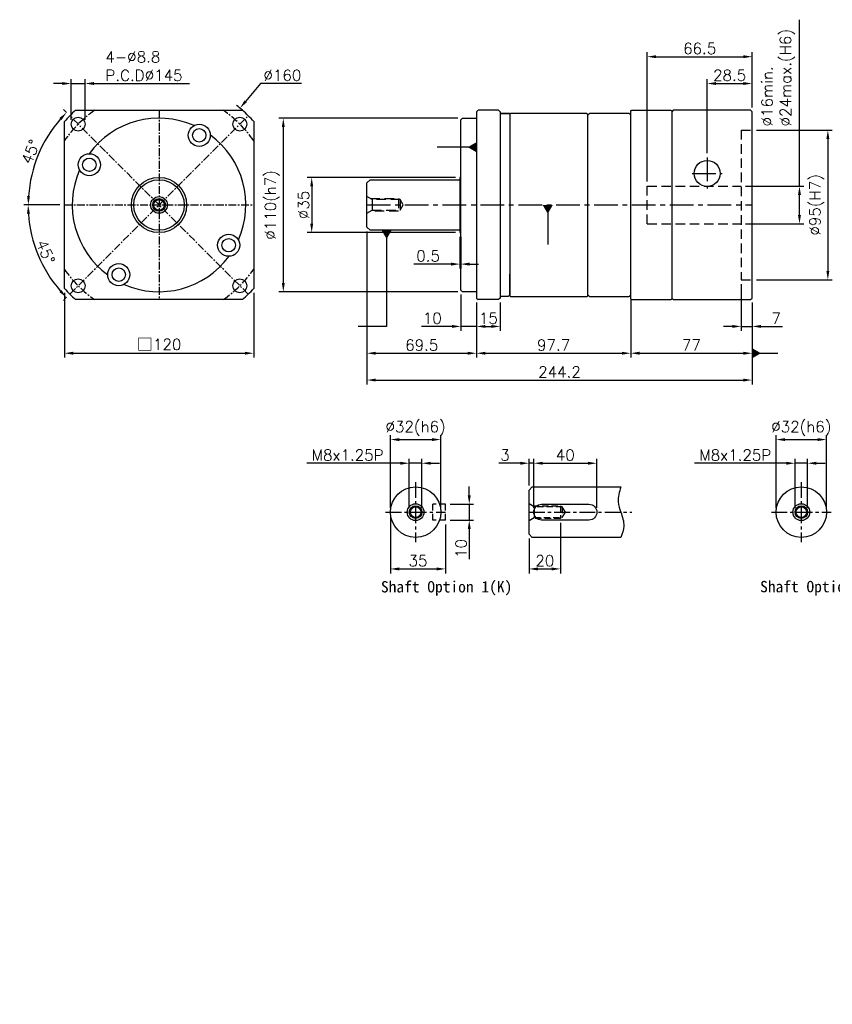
# Model space of a CAD drawing. Header units: millimetres. Extents: x -264 to 775, y -19 to 605.
# Tile 1 of 2: x -264 to 251, y -19 to 605. Entities that reach past the tile are written whole.
import ezdxf

# ---------------------------------------------------------------- set-up
doc = ezdxf.new("R2010")
doc.units = ezdxf.units.MM
doc.header["$LTSCALE"] = 4
doc.linetypes.add('CENTER', pattern=[2, 1.25, -0.25, 0.25, -0.25])
doc.linetypes.add('DASHED', pattern=[0.75, 0.5, -0.25])
for name, color, linetype in [('DIM', 6, 'Continuous'), ('MF120X1-010', 7, 'Continuous'), ('MF120X1-011', 7, 'Continuous'), ('MF120X1-012', 7, 'Continuous'), ('MF120X1-211', 7, 'Continuous'), ('圖框', 7, 'Continuous')]:
    doc.layers.add(name, color=color, linetype=linetype)
doc.styles.get("Standard").update_dxf_attribs({"font": 'romans.shx'})
doc.dimstyles.new('R', dxfattribs={"dimscale": 2.8, "dimtxt": 2.5, "dimasz": 2, "dimexe": 1, "dimexo": 1, "dimgap": 0.6, "dimtad": 1, "dimtoh": 1, "dimdec": 4, "dimdsep": 46, "dimtxsty": 'Standard', "dimcen": 0.5, "dimdle": 1, "dimclrt": 7, "dimadec": 4, "dimazin": 2, "dimtfac": 1, "dimtdec": 4, "dimtofl": 0, "dimtmove": 0, "dimatfit": 3, "dimfxl": 0, "dimtolj": 1, "dimarcsym": 0})
doc.dimstyles.get("Standard").update_dxf_attribs({"dimscale": 2.8, "dimtxt": 2.5, "dimasz": 2, "dimexe": 1, "dimexo": 1, "dimgap": 0.6, "dimtad": 1, "dimdec": 4, "dimdsep": 46, "dimtxsty": 'Standard', "dimcen": 0.5, "dimdle": 1, "dimclrt": 7, "dimadec": 4, "dimazin": 2, "dimtfac": 1, "dimtdec": 4, "dimtofl": 0, "dimtmove": 0, "dimatfit": 3, "dimfxl": 0, "dimtolj": 1, "dimarcsym": 0})

# ---------------------------------------------------------------- blocks, each defined once
blk = doc.blocks.new('*D24')
at = {"layer": 'Defpoints', "color": 0, "ltscale": 2}
for p in [(-119.05, 544.18), (-235.62, 487.61), (-115.62, 487.61), (-255.76, 466.13), (-232.19, 431.04)]:
    blk.add_point(p, dxfattribs=at)
at = {"layer": '圖框', "color": 0, "lineweight": -2, "ltscale": 2}
for p, q in [((-238.42, 487.61), (-261.39, 487.61)), ((-234.17, 429.06), (-236.27, 426.96))]:
    blk.add_line(p, q, dxfattribs=at)
blk.add_arc((-175.62, 487.61), 82.97, 183.86796, 221.13204, dxfattribs=at)
at = {"layer": '圖框', "color": 0, "ltscale": 2}
for points in [[(-259.33, 481.98), (-257.47, 482.04), (-258.59, 487.61)], [(-237.43, 433.67), (-238.79, 432.39), (-234.29, 428.94)]]:
    blk.add_solid(points, dxfattribs=at)
at = {"layer": '圖框', "color": 7, "ltscale": 2, "insert": (-247.49, 457.84), "char_height": 7, "attachment_point": 5, "rotation": 292.5}
blk.add_mtext('\\A1;45°', dxfattribs=at)
blk = doc.blocks.new('*D25')
at = {"layer": 'Defpoints', "color": 0, "ltscale": 2}
for p in [(-232.19, 544.18), (-247.42, 529.06), (-235.62, 487.61), (-115.62, 487.61), (-119.05, 431.04)]:
    blk.add_point(p, dxfattribs=at)
at = {"layer": '圖框', "color": 0, "lineweight": -2, "ltscale": 2}
for p, q in [((-234.17, 546.16), (-236.22, 548.21)), ((-238.42, 487.61), (-261.32, 487.61))]:
    blk.add_line(p, q, dxfattribs=at)
blk.add_arc((-175.62, 487.61), 82.9, 138.87106, 176.12894, dxfattribs=at)
at = {"layer": '圖框', "color": 0, "ltscale": 2}
for points in [[(-238.75, 542.77), (-237.38, 541.5), (-234.24, 546.23)], [(-257.4, 493.17), (-259.27, 493.24), (-258.52, 487.61)]]:
    blk.add_solid(points, dxfattribs=at)
at = {"layer": '圖框', "color": 7, "ltscale": 2, "insert": (-257, 521.31), "char_height": 7, "attachment_point": 5, "rotation": 67.5}
blk.add_mtext('\\A1;45°', dxfattribs=at)
blk = doc.blocks.new('*D13')
at = {"layer": 'Defpoints', "color": 0, "ltscale": 2}
for p in [(-222.49, 564.61), (-231.29, 538.87), (-222.49, 538.87)]:
    blk.add_point(p, dxfattribs=at)
at = {"layer": '圖框', "color": 0, "lineweight": -2, "ltscale": 2}
for p, q in [((-236.89, 564.61), (-242.49, 564.61)), ((-231.29, 541.67), (-231.29, 567.41)), ((-231.29, 564.61), (-222.49, 564.61)), ((-222.49, 541.67), (-222.49, 567.41)), ((-216.89, 564.61), (-156.26, 564.61))]:
    blk.add_line(p, q, dxfattribs=at)
at = {"layer": '圖框', "color": 0, "ltscale": 2}
for points in [[(-236.89, 565.54), (-236.89, 563.67), (-231.29, 564.61)], [(-216.89, 565.54), (-216.89, 563.67), (-222.49, 564.61)]]:
    blk.add_solid(points, dxfattribs=at)
at = {"layer": '圖框', "color": 7, "ltscale": 2, "insert": (-209.61, 584.95), "char_height": 7, "attachment_point": 1}
blk.add_mtext('\\A1;4-%%C8.8\\PP.C.D%%C145', dxfattribs=at)
blk = doc.blocks.new('*D26')
at = {"layer": 'Defpoints', "color": 0, "ltscale": 2}
for p in [(-124.31, 548.99), (-226.93, 426.23)]:
    blk.add_point(p, dxfattribs=at)
at = {"layer": '圖框', "color": 0, "lineweight": -2, "ltscale": 2}
for p, q in [((-111.26, 564.61), (-120.72, 553.29)), ((-85.25, 564.61), (-111.26, 564.61)), ((-177.02, 487.61), (-174.22, 487.61)), ((-175.62, 486.21), (-175.62, 489.01))]:
    blk.add_line(p, q, dxfattribs=at)
blk.add_arc((-175.62, 487.61), 80, 48.59038, 52.11503, dxfattribs=at)
at = {"layer": '圖框', "color": 0, "ltscale": 2}
blk.add_solid([(-121.44, 553.88), (-120.01, 552.69), (-124.31, 548.99)], dxfattribs=at)
at = {"layer": '圖框', "color": 7, "ltscale": 2, "insert": (-97.41, 569.79), "char_height": 7, "attachment_point": 5}
blk.add_mtext('\\A1;∅160', dxfattribs=at)
blk = doc.blocks.new('*D30')
at = {"layer": 'Defpoints', "color": 0, "ltscale": 2}
for p in [(15.16, 505.11), (-78.84, 470.11), (15.16, 470.11)]:
    blk.add_point(p, dxfattribs=at)
at = {"layer": '圖框', "color": 0, "lineweight": -2, "ltscale": 2}
for p, q in [((12.36, 505.11), (-81.64, 505.11)), ((-78.84, 499.51), (-78.84, 475.71)), ((12.36, 470.11), (-81.64, 470.11))]:
    blk.add_line(p, q, dxfattribs=at)
at = {"layer": '圖框', "color": 0, "ltscale": 2}
for points in [[(-79.77, 499.51), (-77.91, 499.51), (-78.84, 505.11)], [(-79.77, 475.71), (-77.91, 475.71), (-78.84, 470.11)]]:
    blk.add_solid(points, dxfattribs=at)
at = {"layer": '圖框', "color": 7, "ltscale": 2, "insert": (-84.02, 487.61), "char_height": 7, "attachment_point": 5, "rotation": 90}
blk.add_mtext('\\A1;%%C35', dxfattribs=at)
blk = doc.blocks.new('*D31')
at = {"layer": 'Defpoints', "color": 0, "ltscale": 2}
for p in [(16.66, 542.61), (-96.84, 432.61), (16.66, 432.61)]:
    blk.add_point(p, dxfattribs=at)
at = {"layer": '圖框', "color": 0, "lineweight": -2, "ltscale": 2}
for p, q in [((13.86, 542.61), (-99.64, 542.61)), ((-96.84, 537.01), (-96.84, 438.21)), ((13.86, 432.61), (-99.64, 432.61))]:
    blk.add_line(p, q, dxfattribs=at)
at = {"layer": '圖框', "color": 0, "ltscale": 2}
for points in [[(-97.77, 537.01), (-95.91, 537.01), (-96.84, 542.61)], [(-97.77, 438.21), (-95.91, 438.21), (-96.84, 432.61)]]:
    blk.add_solid(points, dxfattribs=at)
at = {"layer": '圖框', "color": 7, "ltscale": 2, "insert": (-103.85, 487.61), "char_height": 7, "attachment_point": 5, "rotation": 90}
blk.add_mtext('\\A1;%%C110(h7)', dxfattribs=at)
blk = doc.blocks.new('*D32')
at = {"layer": 'Defpoints', "color": 0, "ltscale": 2}
for p in [(15.66, 433.61), (25.66, 428.61), (25.66, 410.61)]:
    blk.add_point(p, dxfattribs=at)
at = {"layer": '圖框', "color": 0, "lineweight": -2, "ltscale": 2}
for p, q in [((15.66, 430.81), (15.66, 407.81)), ((25.66, 425.81), (25.66, 407.81)), ((10.06, 410.61), (-9.23, 410.61)), ((25.66, 410.61), (15.66, 410.61)), ((31.26, 410.61), (36.86, 410.61))]:
    blk.add_line(p, q, dxfattribs=at)
at = {"layer": '圖框', "color": 0, "ltscale": 2}
for points in [[(10.06, 411.54), (10.06, 409.67), (15.66, 410.61)], [(31.26, 411.54), (31.26, 409.67), (25.66, 410.61)]]:
    blk.add_solid(points, dxfattribs=at)
at = {"layer": '圖框', "color": 7, "ltscale": 2, "insert": (-2.39, 415.79), "char_height": 7, "attachment_point": 5}
blk.add_mtext('\\A1;10', dxfattribs=at)
blk = doc.blocks.new('*D15')
at = {"layer": 'Defpoints', "color": 0, "ltscale": 2}
for p in [(25.66, 428.61), (40.66, 428.61), (40.66, 410.61)]:
    blk.add_point(p, dxfattribs=at)
at = {"layer": '圖框', "color": 0, "lineweight": -2, "ltscale": 2}
for p, q in [((25.66, 425.81), (25.66, 407.81)), ((40.66, 425.81), (40.66, 407.81)), ((31.26, 410.61), (35.06, 410.61))]:
    blk.add_line(p, q, dxfattribs=at)
at = {"layer": '圖框', "color": 0, "ltscale": 2}
for points in [[(31.26, 411.54), (31.26, 409.67), (25.66, 410.61)], [(35.06, 411.54), (35.06, 409.67), (40.66, 410.61)]]:
    blk.add_solid(points, dxfattribs=at)
at = {"layer": '圖框', "color": 7, "ltscale": 2, "insert": (33.16, 415.79), "char_height": 7, "attachment_point": 5}
blk.add_mtext('\\A1;15', dxfattribs=at)
blk = doc.blocks.new('*D16')
at = {"layer": 'Defpoints', "color": 0, "ltscale": 2}
for p in [(193.36, 440.11), (200.36, 428.61), (200.36, 410.61)]:
    blk.add_point(p, dxfattribs=at)
at = {"layer": '圖框', "color": 0, "lineweight": -2, "ltscale": 2}
for p, q in [((193.36, 437.31), (193.36, 407.81)), ((200.36, 425.81), (200.36, 407.81)), ((187.76, 410.61), (182.16, 410.61)), ((193.36, 410.61), (200.36, 410.61)), ((205.96, 410.61), (219.59, 410.61))]:
    blk.add_line(p, q, dxfattribs=at)
at = {"layer": '圖框', "color": 0, "ltscale": 2}
for points in [[(187.76, 411.54), (187.76, 409.67), (193.36, 410.61)], [(205.96, 411.54), (205.96, 409.67), (200.36, 410.61)]]:
    blk.add_solid(points, dxfattribs=at)
at = {"layer": '圖框', "color": 7, "ltscale": 2, "insert": (215.57, 415.79), "char_height": 7, "attachment_point": 5}
blk.add_mtext('\\A1;7', dxfattribs=at)
blk = doc.blocks.new('*D17')
at = {"layer": 'Defpoints', "color": 0, "ltscale": 2}
for p in [(-43.84, 473.61), (25.66, 428.61), (25.66, 393.61)]:
    blk.add_point(p, dxfattribs=at)
at = {"layer": '圖框', "color": 0, "lineweight": -2, "ltscale": 2}
for p, q in [((-43.84, 470.81), (-43.84, 390.81)), ((25.66, 425.81), (25.66, 390.81)), ((-38.24, 393.61), (20.06, 393.61))]:
    blk.add_line(p, q, dxfattribs=at)
at = {"layer": '圖框', "color": 0, "ltscale": 2}
for points in [[(-38.24, 394.54), (-38.24, 392.67), (-43.84, 393.61)], [(20.06, 394.54), (20.06, 392.67), (25.66, 393.61)]]:
    blk.add_solid(points, dxfattribs=at)
at = {"layer": '圖框', "color": 7, "ltscale": 2, "insert": (-9.09, 398.79), "char_height": 7, "attachment_point": 5}
blk.add_mtext('\\A1;69.5', dxfattribs=at)
blk = doc.blocks.new('*D18')
at = {"layer": 'Defpoints', "color": 0, "ltscale": 2}
for p in [(25.66, 428.61), (123.36, 430.61), (123.36, 393.61)]:
    blk.add_point(p, dxfattribs=at)
at = {"layer": '圖框', "color": 0, "lineweight": -2, "ltscale": 2}
for p, q in [((25.66, 425.81), (25.66, 390.81)), ((123.36, 427.81), (123.36, 390.81)), ((31.26, 393.61), (117.76, 393.61))]:
    blk.add_line(p, q, dxfattribs=at)
at = {"layer": '圖框', "color": 0, "ltscale": 2}
for points in [[(31.26, 394.54), (31.26, 392.67), (25.66, 393.61)], [(117.76, 394.54), (117.76, 392.67), (123.36, 393.61)]]:
    blk.add_solid(points, dxfattribs=at)
at = {"layer": '圖框', "color": 7, "ltscale": 2, "insert": (74.51, 398.79), "char_height": 7, "attachment_point": 5}
blk.add_mtext('\\A1;97.7', dxfattribs=at)
blk = doc.blocks.new('*D19')
at = {"layer": 'Defpoints', "color": 0, "ltscale": 2}
for p in [(123.36, 430.61), (200.36, 428.61), (200.36, 393.61)]:
    blk.add_point(p, dxfattribs=at)
at = {"layer": '圖框', "color": 0, "lineweight": -2, "ltscale": 2}
for p, q in [((123.36, 427.81), (123.36, 390.81)), ((200.36, 425.81), (200.36, 390.81)), ((128.96, 393.61), (194.76, 393.61))]:
    blk.add_line(p, q, dxfattribs=at)
at = {"layer": '圖框', "color": 0, "ltscale": 2}
for points in [[(128.96, 394.54), (128.96, 392.67), (123.36, 393.61)], [(194.76, 394.54), (194.76, 392.67), (200.36, 393.61)]]:
    blk.add_solid(points, dxfattribs=at)
at = {"layer": '圖框', "color": 7, "ltscale": 2, "insert": (161.86, 398.79), "char_height": 7, "attachment_point": 5}
blk.add_mtext('\\A1;77', dxfattribs=at)
blk = doc.blocks.new('*D20')
at = {"layer": 'Defpoints', "color": 0, "ltscale": 2}
for p in [(200.36, 564.61), (200.36, 546.61), (171.86, 517.61)]:
    blk.add_point(p, dxfattribs=at)
at = {"layer": '圖框', "color": 0, "lineweight": -2, "ltscale": 2}
for p, q in [((171.86, 520.41), (171.86, 567.41)), ((177.46, 564.61), (194.76, 564.61)), ((200.36, 549.41), (200.36, 567.41))]:
    blk.add_line(p, q, dxfattribs=at)
at = {"layer": '圖框', "color": 0, "ltscale": 2}
for points in [[(177.46, 565.54), (177.46, 563.67), (171.86, 564.61)], [(194.76, 565.54), (194.76, 563.67), (200.36, 564.61)]]:
    blk.add_solid(points, dxfattribs=at)
at = {"layer": '圖框', "color": 7, "ltscale": 2, "insert": (186.11, 569.79), "char_height": 7, "attachment_point": 5}
blk.add_mtext('\\A1;28.5', dxfattribs=at)
blk = doc.blocks.new('*D21')
at = {"layer": 'Defpoints', "color": 0, "ltscale": 2}
for p in [(200.36, 581.61), (200.36, 546.61), (133.86, 499.61)]:
    blk.add_point(p, dxfattribs=at)
at = {"layer": '圖框', "color": 0, "lineweight": -2, "ltscale": 2}
for p, q in [((133.86, 502.41), (133.86, 584.41)), ((139.46, 581.61), (194.76, 581.61)), ((200.36, 549.41), (200.36, 584.41))]:
    blk.add_line(p, q, dxfattribs=at)
at = {"layer": '圖框', "color": 0, "ltscale": 2}
for points in [[(139.46, 582.54), (139.46, 580.67), (133.86, 581.61)], [(194.76, 582.54), (194.76, 580.67), (200.36, 581.61)]]:
    blk.add_solid(points, dxfattribs=at)
at = {"layer": '圖框', "color": 7, "ltscale": 2, "insert": (167.11, 586.79), "char_height": 7, "attachment_point": 5}
blk.add_mtext('\\A1;66.5', dxfattribs=at)
blk = doc.blocks.new('*D12')
at = {"layer": 'Defpoints', "color": 0, "ltscale": 2}
for p in [(193.36, 499.61), (193.36, 475.61), (230.36, 475.61)]:
    blk.add_point(p, dxfattribs=at)
at = {"layer": '圖框', "color": 0, "lineweight": -2, "ltscale": 2}
for p, q in [((230.36, 499.61), (230.36, 605.07)), ((196.16, 499.61), (233.16, 499.61)), ((230.36, 481.21), (230.36, 494.01)), ((196.16, 475.61), (233.16, 475.61))]:
    blk.add_line(p, q, dxfattribs=at)
at = {"layer": '圖框', "color": 0, "ltscale": 2}
for points in [[(229.43, 494.01), (231.29, 494.01), (230.36, 499.61)], [(229.43, 481.21), (231.29, 481.21), (230.36, 475.61)]]:
    blk.add_solid(points, dxfattribs=at)
at = {"layer": '圖框', "color": 7, "ltscale": 2, "insert": (206.35, 537.39), "char_height": 7, "attachment_point": 1, "rotation": 90}
blk.add_mtext('\\A1;%%C16min.\\P%%C24max.(H6)', dxfattribs=at)
blk = doc.blocks.new('*D22')
at = {"layer": 'Defpoints', "color": 0, "ltscale": 2}
for p in [(200.36, 535.11), (200.36, 440.11), (248.36, 440.11)]:
    blk.add_point(p, dxfattribs=at)
at = {"layer": '圖框', "color": 0, "lineweight": -2, "ltscale": 2}
for p, q in [((203.16, 535.11), (251.16, 535.11)), ((248.36, 529.51), (248.36, 445.71)), ((203.16, 440.11), (251.16, 440.11))]:
    blk.add_line(p, q, dxfattribs=at)
at = {"layer": '圖框', "color": 0, "ltscale": 2}
for points in [[(247.43, 529.51), (249.29, 529.51), (248.36, 535.11)], [(247.43, 445.71), (249.29, 445.71), (248.36, 440.11)]]:
    blk.add_solid(points, dxfattribs=at)
at = {"layer": '圖框', "color": 7, "ltscale": 2, "insert": (241.35, 487.68), "char_height": 7, "attachment_point": 5, "rotation": 90}
blk.add_mtext('\\A1;%%c95(H7)', dxfattribs=at)
blk = doc.blocks.new('*D23')
at = {"layer": 'Defpoints', "color": 0, "ltscale": 2}
for p in [(-43.84, 473.61), (200.36, 428.61), (200.36, 376.61)]:
    blk.add_point(p, dxfattribs=at)
at = {"layer": '圖框', "color": 0, "lineweight": -2, "ltscale": 2}
for p, q in [((-43.84, 470.81), (-43.84, 373.81)), ((200.36, 425.81), (200.36, 373.81)), ((-38.24, 376.61), (194.76, 376.61))]:
    blk.add_line(p, q, dxfattribs=at)
at = {"layer": '圖框', "color": 0, "ltscale": 2}
for points in [[(-38.24, 377.54), (-38.24, 375.67), (-43.84, 376.61)], [(194.76, 377.54), (194.76, 375.67), (200.36, 376.61)]]:
    blk.add_solid(points, dxfattribs=at)
at = {"layer": '圖框', "color": 7, "ltscale": 2, "insert": (78.26, 381.79), "char_height": 7, "attachment_point": 5}
blk.add_mtext('\\A1;244.2', dxfattribs=at)
blk = doc.blocks.new('*D33')
at = {"color": 0, "lineweight": -2}
for p, q in [((-235.62, 431.89), (-235.62, 390.81)), ((-115.62, 431.89), (-115.62, 390.81)), ((-230.02, 393.61), (-121.22, 393.61))]:
    blk.add_line(p, q, dxfattribs=at)
at = {"color": 0}
for points in [[(-230.02, 394.54), (-230.02, 392.67), (-235.62, 393.61)], [(-121.22, 394.54), (-121.22, 392.67), (-115.62, 393.61)]]:
    blk.add_solid(points, dxfattribs=at)
at = {"layer": 'Defpoints', "color": 0}
for p in [(-235.62, 434.69), (-115.62, 434.69), (-115.62, 393.61)]:
    blk.add_point(p, dxfattribs=at)
at = {"color": 7, "insert": (-175.62, 399.08), "char_height": 7, "attachment_point": 5}
blk.add_mtext('\\A1;{\\fPMingLiU|b0|i0|c136|p18;\\H1.083x;\\C0;□}120', dxfattribs=at)
blk = doc.blocks.new('*D41')
at = {"color": 0, "lineweight": -2}
for p, q in [((15.16, 467.31), (15.16, 447.31)), ((15.66, 467.31), (15.66, 447.31)), ((9.56, 450.11), (-14.07, 450.11)), ((21.26, 450.11), (26.86, 450.11))]:
    blk.add_line(p, q, dxfattribs=at)
at = {"color": 0}
for points in [[(9.56, 451.04), (9.56, 449.17), (15.16, 450.11)], [(21.26, 451.04), (21.26, 449.17), (15.66, 450.11)]]:
    blk.add_solid(points, dxfattribs=at)
at = {"layer": 'Defpoints', "color": 0}
for p in [(15.16, 470.11), (15.66, 470.11), (15.16, 450.11)]:
    blk.add_point(p, dxfattribs=at)
at = {"color": 7, "insert": (-5.05, 455.29), "char_height": 7, "attachment_point": 5}
blk.add_mtext('\\A1;0.5', dxfattribs=at)
blk = doc.blocks.new('_DatumFilled')
at = {"color": 0, "linetype": 'ByBlock'}
blk.add_solid([(0, 0.58), (-1, 0), (0, -0.58)], dxfattribs=at)
blk = doc.blocks.new('A$C60D07DDE')
at = {"layer": 'MF120X1-012', "color": 0, "ltscale": 2}
for radius in [16, 5.3, 4, 3.4]:
    blk.add_circle((16, 16), radius, dxfattribs=at)
blk = doc.blocks.new('*D44')
at = {"layer": 'Defpoints', "color": 0, "ltscale": 2}
for p in [(3.03, 338.87), (-28.97, 292.87), (3.03, 292.87)]:
    blk.add_point(p, dxfattribs=at)
at = {"layer": '圖框', "color": 0, "lineweight": -2, "ltscale": 2}
for p, q in [((-28.97, 295.67), (-28.97, 341.67)), ((-23.37, 338.87), (-2.57, 338.87)), ((3.03, 295.67), (3.03, 341.67))]:
    blk.add_line(p, q, dxfattribs=at)
at = {"layer": '圖框', "color": 0, "ltscale": 2}
for points in [[(-23.37, 339.8), (-23.37, 337.93), (-28.97, 338.87)], [(-2.57, 339.8), (-2.57, 337.93), (3.03, 338.87)]]:
    blk.add_solid(points, dxfattribs=at)
at = {"layer": '圖框', "color": 7, "ltscale": 2, "insert": (-12.97, 345.88), "char_height": 7, "attachment_point": 5}
blk.add_mtext('\\A1;%%C32(h6)', dxfattribs=at)
blk = doc.blocks.new('*D45')
at = {"layer": 'Defpoints', "color": 0, "ltscale": 2}
for p in [(-8.97, 323.87), (-16.97, 292.87), (-8.97, 292.87)]:
    blk.add_point(p, dxfattribs=at)
at = {"layer": '圖框', "color": 0, "lineweight": -2, "ltscale": 2}
for p, q in [((-16.97, 295.67), (-16.97, 326.67)), ((-8.97, 295.67), (-8.97, 326.67)), ((-22.57, 323.87), (-81.9, 323.87)), ((-8.97, 323.87), (-16.97, 323.87)), ((-3.37, 323.87), (2.23, 323.87))]:
    blk.add_line(p, q, dxfattribs=at)
at = {"layer": '圖框', "color": 0, "ltscale": 2}
for points in [[(-22.57, 324.8), (-22.57, 322.93), (-16.97, 323.87)], [(-3.37, 324.8), (-3.37, 322.93), (-8.97, 323.87)]]:
    blk.add_solid(points, dxfattribs=at)
at = {"layer": '圖框', "color": 7, "ltscale": 2, "insert": (-56.05, 329.05), "char_height": 7, "attachment_point": 5}
blk.add_mtext('\\A1;M8x1.25P', dxfattribs=at)
blk = doc.blocks.new('*D46')
at = {"layer": 'Defpoints', "color": 0, "ltscale": 2}
for p in [(6.03, 297.87), (6.03, 287.87), (21.03, 287.87)]:
    blk.add_point(p, dxfattribs=at)
at = {"layer": '圖框', "color": 0, "lineweight": -2, "ltscale": 2}
for p, q in [((21.03, 303.47), (21.03, 309.07)), ((8.83, 297.87), (23.83, 297.87)), ((21.03, 297.87), (21.03, 287.87)), ((8.83, 287.87), (23.83, 287.87)), ((21.03, 282.27), (21.03, 262.97))]:
    blk.add_line(p, q, dxfattribs=at)
at = {"layer": '圖框', "color": 0, "ltscale": 2}
for points in [[(20.1, 303.47), (21.96, 303.47), (21.03, 297.87)], [(20.1, 282.27), (21.96, 282.27), (21.03, 287.87)]]:
    blk.add_solid(points, dxfattribs=at)
at = {"layer": '圖框', "color": 7, "ltscale": 2, "insert": (15.85, 269.82), "char_height": 7, "attachment_point": 5, "rotation": 90}
blk.add_mtext('\\A1;10', dxfattribs=at)
blk = doc.blocks.new('*D47')
at = {"layer": 'Defpoints', "color": 0, "ltscale": 2}
for p in [(-28.97, 292.87), (6.03, 287.87), (6.03, 256.87)]:
    blk.add_point(p, dxfattribs=at)
at = {"layer": '圖框', "color": 0, "lineweight": -2, "ltscale": 2}
for p, q in [((-28.97, 290.07), (-28.97, 254.07)), ((6.03, 285.07), (6.03, 254.07)), ((-23.37, 256.87), (0.43, 256.87))]:
    blk.add_line(p, q, dxfattribs=at)
at = {"layer": '圖框', "color": 0, "ltscale": 2}
for points in [[(-23.37, 257.8), (-23.37, 255.93), (-28.97, 256.87)], [(0.43, 257.8), (0.43, 255.93), (6.03, 256.87)]]:
    blk.add_solid(points, dxfattribs=at)
at = {"layer": '圖框', "color": 7, "ltscale": 2, "insert": (-11.47, 262.05), "char_height": 7, "attachment_point": 5}
blk.add_mtext('\\A1;35', dxfattribs=at)
blk = doc.blocks.new('*D48')
at = {"layer": 'Defpoints', "color": 0, "ltscale": 2}
for p in [(61.92, 323.87), (58.92, 306.87), (61.92, 292.87)]:
    blk.add_point(p, dxfattribs=at)
at = {"layer": '圖框', "color": 0, "lineweight": -2, "ltscale": 2}
for p, q in [((58.92, 309.67), (58.92, 326.67)), ((61.92, 295.67), (61.92, 326.67)), ((53.32, 323.87), (39.69, 323.87)), ((61.92, 323.87), (58.92, 323.87)), ((67.52, 323.87), (73.12, 323.87))]:
    blk.add_line(p, q, dxfattribs=at)
at = {"layer": '圖框', "color": 0, "ltscale": 2}
for points in [[(53.32, 324.8), (53.32, 322.93), (58.92, 323.87)], [(67.52, 324.8), (67.52, 322.93), (61.92, 323.87)]]:
    blk.add_solid(points, dxfattribs=at)
at = {"layer": '圖框', "color": 7, "ltscale": 2, "insert": (43.7, 329.05), "char_height": 7, "attachment_point": 5}
blk.add_mtext('\\A1;3', dxfattribs=at)
blk = doc.blocks.new('*D49')
at = {"layer": 'Defpoints', "color": 0, "ltscale": 2}
for p in [(101.92, 323.87), (61.92, 292.87), (101.92, 292.87)]:
    blk.add_point(p, dxfattribs=at)
at = {"layer": '圖框', "color": 0, "lineweight": -2, "ltscale": 2}
for p, q in [((61.92, 295.67), (61.92, 326.67)), ((101.92, 295.67), (101.92, 326.67)), ((67.52, 323.87), (96.32, 323.87))]:
    blk.add_line(p, q, dxfattribs=at)
at = {"layer": '圖框', "color": 0, "ltscale": 2}
for points in [[(67.52, 324.8), (67.52, 322.93), (61.92, 323.87)], [(96.32, 324.8), (96.32, 322.93), (101.92, 323.87)]]:
    blk.add_solid(points, dxfattribs=at)
at = {"layer": '圖框', "color": 7, "ltscale": 2, "insert": (81.92, 329.05), "char_height": 7, "attachment_point": 5}
blk.add_mtext('\\A1;40', dxfattribs=at)
blk = doc.blocks.new('*D50')
at = {"layer": 'Defpoints', "color": 0, "ltscale": 2}
for p in [(78.92, 288.87), (58.92, 278.87), (78.92, 256.87)]:
    blk.add_point(p, dxfattribs=at)
at = {"layer": '圖框', "color": 0, "lineweight": -2, "ltscale": 2}
for p, q in [((78.92, 286.07), (78.92, 254.07)), ((58.92, 276.07), (58.92, 254.07)), ((64.52, 256.87), (73.32, 256.87))]:
    blk.add_line(p, q, dxfattribs=at)
at = {"layer": '圖框', "color": 0, "ltscale": 2}
for points in [[(64.52, 257.8), (64.52, 255.93), (58.92, 256.87)], [(73.32, 257.8), (73.32, 255.93), (78.92, 256.87)]]:
    blk.add_solid(points, dxfattribs=at)
at = {"layer": '圖框', "color": 7, "ltscale": 2, "insert": (68.92, 262.05), "char_height": 7, "attachment_point": 5}
blk.add_mtext('\\A1;20', dxfattribs=at)
blk = doc.blocks.new('*D51')
at = {"layer": 'Defpoints', "color": 0, "ltscale": 2}
for p in [(247.54, 338.87), (215.54, 292.87), (247.54, 292.87)]:
    blk.add_point(p, dxfattribs=at)
at = {"layer": '圖框', "color": 0, "lineweight": -2, "ltscale": 2}
for p, q in [((215.54, 295.67), (215.54, 341.67)), ((221.14, 338.87), (241.94, 338.87)), ((247.54, 295.67), (247.54, 341.67))]:
    blk.add_line(p, q, dxfattribs=at)
at = {"layer": '圖框', "color": 0, "ltscale": 2}
for points in [[(221.14, 339.8), (221.14, 337.93), (215.54, 338.87)], [(241.94, 339.8), (241.94, 337.93), (247.54, 338.87)]]:
    blk.add_solid(points, dxfattribs=at)
at = {"layer": '圖框', "color": 7, "ltscale": 2, "insert": (231.54, 345.88), "char_height": 7, "attachment_point": 5}
blk.add_mtext('\\A1;%%C32(h6)', dxfattribs=at)
blk = doc.blocks.new('*D52')
at = {"layer": 'Defpoints', "color": 0, "ltscale": 2}
for p in [(235.54, 323.87), (227.54, 292.87), (235.54, 292.87)]:
    blk.add_point(p, dxfattribs=at)
at = {"layer": '圖框', "color": 0, "lineweight": -2, "ltscale": 2}
for p, q in [((227.54, 295.67), (227.54, 326.67)), ((235.54, 295.67), (235.54, 326.67)), ((221.94, 323.87), (163.86, 323.87)), ((235.54, 323.87), (227.54, 323.87)), ((241.14, 323.87), (246.74, 323.87))]:
    blk.add_line(p, q, dxfattribs=at)
at = {"layer": '圖框', "color": 0, "ltscale": 2}
for points in [[(221.94, 324.8), (221.94, 322.93), (227.54, 323.87)], [(241.14, 324.8), (241.14, 322.93), (235.54, 323.87)]]:
    blk.add_solid(points, dxfattribs=at)
at = {"layer": '圖框', "color": 7, "ltscale": 2, "insert": (189.71, 329.05), "char_height": 7, "attachment_point": 5}
blk.add_mtext('\\A1;M8x1.25P', dxfattribs=at)

msp = doc.modelspace()

# ---------------------------------------------------------------- linework, layer by layer
at = {"color": 0}
for p, q in [((25.66149, 546.60736), (25.66149, 428.60736)), ((46.66149, 430.60736), (46.66149, 443.80736))]:
    msp.add_line(p, q, dxfattribs=at)
at = {"color": 0, "ltscale": 3}
for p, q in [((96.16149, 544.60736), (97.16149, 545.60736)), ((96.16149, 430.60736), (96.16149, 545.10736)), ((150.36149, 547.60736), (149.36149, 546.60736)), ((149.36149, 546.60736), (149.36149, 428.60736)), ((149.36149, 546.60736), (149.36149, 525.10736)), ((199.36149, 547.60736), (150.36149, 547.60736)), ((200.36149, 546.60736), (199.36149, 547.60736)), ((200.36149, 428.60736), (200.36149, 546.60736)), ((-43.83851, 501.60736), (-41.83851, 503.60736)), ((-43.83851, 473.60736), (-43.83851, 501.60736)), ((-41.83851, 503.60736), (15.16149, 503.60736)), ((15.66149, 505.10736), (15.16149, 505.10736)), ((15.16149, 505.10736), (15.16149, 470.10736)), ((-40.54761, 491.00736), (-40.54761, 484.20736)), ((-41.83851, 471.60736), (-43.83851, 473.60736)), ((15.16149, 471.60736), (-41.83851, 471.60736)), ((15.16149, 470.10736), (15.66149, 470.10736)), ((149.36149, 450.10736), (149.36149, 428.60736)), ((97.16149, 429.60736), (96.16149, 430.60736)), ((149.36149, 428.60736), (150.36149, 427.60736)), ((150.36149, 427.60736), (199.36149, 427.60736)), ((199.36149, 427.60736), (200.36149, 428.60736))]:
    msp.add_line(p, q, dxfattribs=at)
at = {"ltscale": 3}
for p, q in [((97.16149, 545.60736), (96.16149, 544.60736)), ((96.16149, 430.10736), (96.16149, 544.60736)), ((122.36149, 545.60736), (97.16149, 545.60736)), ((122.36149, 545.60736), (123.36149, 544.60736)), ((123.36149, 430.60736), (123.36149, 544.60736)), ((96.16149, 430.60736), (97.16149, 429.60736)), ((97.16149, 429.60736), (122.36149, 429.60736)), ((122.36149, 429.60736), (123.36149, 430.60736))]:
    msp.add_line(p, q, dxfattribs=at)
at = {"color": 0, "linetype": 'DASHED', "ltscale": 3}
for p, q in [((193.36149, 535.10736), (193.36149, 440.10736)), ((193.36149, 535.10736), (200.36149, 535.10736)), ((133.86149, 499.60736), (193.36149, 499.60736)), ((133.86149, 475.60736), (133.86149, 499.60736)), ((200.36149, 499.60736), (203.36149, 499.60736)), ((-22.74954, 491.00736), (-22.74954, 484.20736)), ((133.86149, 475.60736), (193.36149, 475.60736)), ((200.36149, 475.60736), (203.36149, 475.60736)), ((193.36149, 440.10736), (200.36149, 440.10736))]:
    msp.add_line(p, q, dxfattribs=at)
at = {"color": 0, "linetype": 'CENTER', "ltscale": 3}
for p, q in [((171.86149, 517.60736), (171.86149, 498.10736)), ((162.36149, 507.60736), (181.36149, 507.60736)), ((-43.83851, 487.60736), (200.36149, 487.60736))]:
    msp.add_line(p, q, dxfattribs=at)
at = {"color": 0, "linetype": 'DASHED', "ltscale": 3}
for points in [[(-43.83851, 482.30736), (-40.54761, 484.20736), (-22.74954, 484.20736), (-20.78655, 487.60736), (-22.74954, 491.00736), (-40.54761, 491.00736), (-43.83851, 492.90736)], [(-41.58684, 491.60736), (-23.83851, 491.60736), (-23.83851, 483.60736), (-41.58684, 483.60736)]]:
    msp.add_lwpolyline(points, dxfattribs=at)
at = {"color": 0}
msp.add_circle((-175.62037, 487.60736), 17.5, dxfattribs=at)
at = {"layer": 'MF120X1-010', "color": 0, "linetype": 'CENTER'}
for p, q in [((-119.05183, 431.03882), (-232.18891, 544.17591)), ((-232.18891, 431.03882), (-119.05183, 544.17591)), ((-175.62037, 547.60736), (-175.62037, 427.60736)), ((-235.62037, 487.60736), (-115.62037, 487.60736))]:
    msp.add_line(p, q, dxfattribs=at)
at = {"layer": 'MF120X1-010'}
for p, q in [((-228.5354, 547.60736), (-122.70534, 547.60736)), ((25.66149, 546.60736), (26.66149, 547.60736)), ((39.66149, 547.60736), (26.66149, 547.60736)), ((40.66149, 546.60736), (39.66149, 547.60736)), ((40.66149, 546.60736), (40.66149, 428.60736)), ((40.66149, 545.60736), (46.46149, 545.60736)), ((46.46149, 545.60736), (40.66149, 545.60736)), ((46.46149, 545.60736), (46.66149, 545.40736)), ((46.66149, 545.40736), (46.46149, 545.60736)), ((46.66149, 545.40736), (46.66149, 531.40736)), ((-235.62037, 434.69234), (-235.62037, 540.52239)), ((-115.62037, 540.52239), (-115.62037, 434.69234)), ((15.66149, 541.60736), (16.66149, 542.60736)), ((15.66149, 487.60736), (15.66149, 541.60736)), ((16.66149, 542.60736), (25.66149, 542.60736)), ((15.66149, 433.60736), (15.66149, 487.60736)), ((15.66149, 433.60736), (16.66149, 432.60736)), ((25.66149, 432.60736), (16.66149, 432.60736)), ((-122.70534, 427.60736), (-228.5354, 427.60736)), ((25.66149, 428.60736), (26.66149, 427.60736)), ((39.66149, 427.60736), (26.66149, 427.60736)), ((40.66149, 428.60736), (39.66149, 427.60736)), ((45.66149, 429.60736), (40.66149, 429.60736)), ((46.66149, 430.60736), (45.66149, 429.60736))]:
    msp.add_line(p, q, dxfattribs=at)
for centre, radius in [((-226.88561, 538.87261), 4.4), ((-124.35513, 538.87261), 4.4), ((-150.12037, 531.77466), 7), ((-150.12037, 531.77466), 4.25), ((-219.78767, 513.10736), 7), ((-219.78767, 513.10736), 4.25), ((-131.45307, 462.10736), 7), ((-131.45307, 462.10736), 4.25), ((-201.12037, 443.44007), 7), ((-201.12037, 443.44007), 4.25), ((-226.88561, 436.34212), 4.4), ((-124.35513, 436.34212), 4.4)]:
    msp.add_circle(centre, radius, dxfattribs=at)
for radius, start, end in [(80, 131.40962211, 138.59037789), (80, 41.40962211, 48.59037789), (55, 66.21765025, 143.78234975), (55, 336.21765025, 53.78234975), (55, 156.21765025, 233.78234975), (55, 246.21765025, 323.78234975), (80, 221.40962211, 228.59037789), (80, 311.40962211, 318.59037789)]:
    msp.add_arc((-175.62037, 487.60736), radius, start, end, dxfattribs=at)
at = {"layer": 'MF120X1-010', "color": 0, "linetype": 'CENTER'}
for start, end in [(124.14842434, 145.85157566), (34.14842434, 55.85157566), (214.14842434, 235.85157566), (304.14842434, 325.85157566)]:
    msp.add_arc((-175.62037, 487.60736), 72.5, start, end, dxfattribs=at)
at = {"layer": 'MF120X1-011'}
for p, q in [((46.66149, 545.10736), (47.16149, 545.60736)), ((47.16149, 545.60736), (46.66149, 545.10736)), ((46.66149, 545.10736), (46.66149, 430.10736)), ((46.66149, 545.10736), (46.66149, 430.10736)), ((95.66149, 545.60736), (47.16149, 545.60736)), ((95.66149, 545.60736), (96.16149, 545.10736)), ((123.36149, 430.10736), (123.36149, 545.10736)), ((46.66149, 430.10736), (47.16149, 429.60736)), ((47.16149, 429.60736), (46.66149, 430.10736)), ((47.16149, 429.60736), (95.66149, 429.60736)), ((95.66149, 429.60736), (96.16149, 430.10736))]:
    msp.add_line(p, q, dxfattribs=at)
at = {"layer": 'MF120X1-012', "color": 0, "linetype": 'CENTER', "ltscale": 2}
for p, q in [((-12.97061, 311.86729), (-12.97061, 273.86729)), ((231.5363, 311.86729), (231.5363, 273.86729)), ((-31.97061, 292.86729), (6.02939, 292.86729)), ((212.5363, 292.86729), (250.5363, 292.86729))]:
    msp.add_line(p, q, dxfattribs=at)
at = {"layer": 'MF120X1-012', "color": 0, "ltscale": 2}
for p, q in [((58.91569, 306.86729), (60.91569, 308.86729)), ((58.91569, 278.86729), (58.91569, 306.86729)), ((60.91569, 308.86729), (117.11569, 308.86729)), ((62.20659, 296.26729), (62.20659, 289.46729)), ((60.91569, 276.86729), (58.91569, 278.86729)), ((117.11569, 276.86729), (60.91569, 276.86729))]:
    msp.add_line(p, q, dxfattribs=at)
at = {"layer": 'MF120X1-012', "color": 0, "linetype": 'DASHED', "ltscale": 2}
for p, q in [((-1.97061, 287.86729), (-1.97061, 297.86729)), ((6.02939, 297.86729), (-1.97061, 297.86729)), ((6.02939, 287.86729), (6.02939, 297.86729)), ((80.00467, 296.26729), (80.00467, 289.46729)), ((6.02939, 287.86729), (-1.97061, 287.86729))]:
    msp.add_line(p, q, dxfattribs=at)
for points in [[(58.91569, 287.56729), (62.20659, 289.46729), (80.00467, 289.46729), (81.96766, 292.86729), (80.00467, 296.26729), (62.20659, 296.26729), (58.91569, 298.16729)], [(61.16736, 296.86729), (78.91569, 296.86729), (78.91569, 288.86729), (61.16736, 288.86729)]]:
    msp.add_lwpolyline(points, dxfattribs=at)
at = {"layer": 'MF120X1-012', "color": 0, "ltscale": 2}
msp.add_lwpolyline([(66.91569, 297.86729), (96.91569, 297.86729, -1), (96.91569, 287.86729), (66.91569, 287.86729, -1)], format="xyb", close=True, dxfattribs=at)
for centre, radius in [((-12.97061, 292.86729), 16), ((231.5363, 292.86729), 16), ((-12.97061, 292.86729), 5.3), ((-12.97061, 292.86729), 4), ((-12.97061, 292.86729), 3.4), ((231.5363, 292.86729), 5.3), ((231.5363, 292.86729), 4), ((231.5363, 292.86729), 3.4)]:
    msp.add_circle(centre, radius, dxfattribs=at)
at = {"layer": 'MF120X1-211'}
for p, q in [((123.36149, 547.10736), (123.86149, 547.60736)), ((123.36149, 535.10736), (123.36149, 547.10736)), ((123.86149, 547.60736), (148.86149, 547.60736)), ((148.86149, 547.60736), (149.36149, 547.10736)), ((149.36149, 547.10736), (149.36149, 428.10736)), ((123.36149, 428.10736), (123.36149, 440.10736)), ((123.36149, 428.10736), (123.86149, 427.60736)), ((123.86149, 427.60736), (148.86149, 427.60736)), ((148.86149, 427.60736), (149.36149, 428.10736))]:
    msp.add_line(p, q, dxfattribs=at)
at = {"layer": '圖框', "color": 0, "linetype": 'CENTER', "ltscale": 2}
msp.add_line((58.91569, 292.86729), (124.06618, 292.86729), dxfattribs=at)
at = {"layer": '圖框', "color": 0, "ltscale": 2}
msp.add_circle((171.86149, 507.60736), 8.25, dxfattribs=at)
msp.add_spline([(117.11569, 308.86729), (115.38602, 299.30527), (117.11569, 292.86729), (118.95837, 283.97781), (117.11569, 276.86729)], degree=3, dxfattribs=at)

# ---------------------------------------------------------------- block references
at = {"color": 0}
msp.add_blockref('A$C60D07DDE', (-191.62037, 471.60737), dxfattribs=at)

# ---------------------------------------------------------------- texts
at = {"color": 0, "char_height": 7.2, "attachment_point": 1}
for s, insert, width in [('{\\fDFKai-SB|b1|i0|c0|p65;Shaft Option 1(K)}', (-34.95018, 249.15864), 112.3524655), ('{\\fDFKai-SB|b1|i0|c0|p65;Shaft Option 2(S)}', (205.40931, 249.25295), 99.7150159)]:
    msp.add_mtext(s, dxfattribs=dict(at, insert=insert, width=width))
at = {"layer": 'DIM', "color": 7, "char_height": 3.125, "width": 2}
for insert, attachment_point in [((88.33562, 149.09553), 1), ((116.37101, 133.97787), 1), ((11.83562, -4.02947), 9), ((39.87101, -19.14713), 9)]:
    msp.add_mtext('\\A1;', dxfattribs=dict(at, insert=insert, attachment_point=attachment_point))

# ---------------------------------------------------------------- dimensions: what is measured, and where the dimension line sits
at = {"color": 0}
dim = msp.add_linear_dim(base=(15.16149, 450.10736), p1=(15.66149, 470.10736), p2=(15.16149, 470.10736), dimstyle='Standard', override={"dimldrblk": 'DatumFilled', "dimtfill": 1}, dxfattribs=at)
dim.commit()
dim.dimension.update_dxf_attribs({"geometry": '*D41', "text_midpoint": (-5.05184, 455.28736)})
dim = msp.add_linear_dim(base=(-115.62037, 393.60736), p1=(-235.62037, 434.69234), p2=(-115.62037, 434.69234), text='{\\fPMingLiU|b0|i0|c136|p18;\\H1.083x;\\C0;□}<>', dimstyle='Standard', dxfattribs=at)
dim.commit()
dim.dimension.update_dxf_attribs({"geometry": '*D33', "text_midpoint": (-175.62037, 393.60736), "dimtype": 160})
at = {"layer": '圖框', "color": 0, "ltscale": 2}
for base, p1, p2, text, picture, middle in [((230.36149, 475.60736), (193.36149, 499.60736), (193.36149, 475.60736), '%%C16min.\\P%%C24max.(H6)', '*D12', (230.36149, 570.38609)), ((-96.83851, 432.60736), (16.66149, 542.60736), (16.66149, 432.60736), '%%C<>(h7)', '*D31', (-96.83851, 487.60736)), ((248.36149, 440.10736), (200.36149, 535.10736), (200.36149, 440.10736), '%%c<>(H7)', '*D22', (248.36149, 487.68368))]:
    dim = msp.add_linear_dim(base=base, p1=p1, p2=p2, angle=90, text=text, dimstyle='Standard', override={"dimtmove": 0}, dxfattribs=at)
    dim.commit()
    dim.dimension.update_dxf_attribs({"geometry": picture, "text_midpoint": middle, "dimtype": 160})
for base, p1, p2, picture, middle in [((200.36149, 581.60736), (133.86149, 499.60736), (200.36149, 546.60736), '*D21', (167.11149, 586.78736)), ((200.36149, 564.60736), (171.86149, 517.60736), (200.36149, 546.60736), '*D20', (186.11149, 569.78736)), ((25.66149, 393.60736), (-43.83851, 473.60736), (25.66149, 428.60736), '*D17', (-9.08851, 398.78736)), ((123.36149, 393.60736), (25.66149, 428.60736), (123.36149, 430.60736), '*D18', (74.51149, 398.78736)), ((101.91569, 323.86729), (61.91569, 292.86729), (101.91569, 292.86729), '*D49', (81.91569, 329.04729)), ((6.02939, 256.86729), (-28.97061, 292.86729), (6.02939, 287.86729), '*D47', (-11.47061, 262.04729))]:
    dim = msp.add_linear_dim(base=base, p1=p1, p2=p2, dimstyle='Standard', dxfattribs=at)
    dim.commit()
    dim.dimension.update_dxf_attribs({"geometry": picture, "text_midpoint": middle})
dim = msp.add_linear_dim(base=(-222.48561, 564.60736), p1=(-231.28561, 538.87261), p2=(-222.48561, 538.87261), text='4-%%C<>\\PP.C.D%%C145', dimstyle='Standard', override={"dimtofl": 1}, dxfattribs=at)
dim.commit()
dim.dimension.update_dxf_attribs({"geometry": '*D13', "text_midpoint": (-183.77228, 575.6207)})
dim = msp.add_diameter_dim_2p(p1=(-226.92598, 426.22549), p2=(-124.31476, 548.98924), dimstyle='R', dxfattribs=at)
dim.commit()
dim.dimension.update_dxf_attribs({"geometry": '*D26', "text_midpoint": (-97.4138, 564.60736), "dimtype": 163})
for base, line1, line2, picture, middle in [((-247.41542, 529.05826), ((-235.62037, 487.60736), (-115.62037, 487.60736)), ((-119.05183, 431.03882), (-232.18891, 544.17591)), '*D25', (-256.99733, 521.31481)), ((-255.76132, 466.13366), ((-232.18891, 431.03882), (-119.05183, 544.17591)), ((-235.62037, 487.60736), (-115.62037, 487.60736)), '*D24', (-247.48712, 457.83918))]:
    dim = msp.add_angular_dim_2l(base=base, line1=line1, line2=line2, dimstyle='Standard', dxfattribs=at)
    dim.commit()
    dim.dimension.update_dxf_attribs({"geometry": picture, "text_midpoint": middle})
dim = msp.add_linear_dim(base=(-78.83851, 470.10736), p1=(15.16149, 505.10736), p2=(15.16149, 470.10736), angle=90, text='%%C<>', dimstyle='Standard', override={"dimtmove": 0}, dxfattribs=at)
dim.commit()
dim.dimension.update_dxf_attribs({"geometry": '*D30', "text_midpoint": (-84.01851, 487.60736)})
for base, p1, p2, picture, middle in [((200.36149, 376.60736), (-43.83851, 473.60736), (200.36149, 428.60736), '*D23', (78.26149, 376.60736)), ((78.91569, 256.86729), (58.91569, 278.86729), (78.91569, 288.86729), '*D50', (68.91569, 256.86729))]:
    dim = msp.add_linear_dim(base=base, p1=p1, p2=p2, dimstyle='Standard', dxfattribs=at)
    dim.commit()
    dim.dimension.update_dxf_attribs({"geometry": picture, "text_midpoint": middle, "dimtype": 160})
for base, p1, p2, override, picture, middle in [((200.36149, 410.60736), (193.36149, 440.10736), (200.36149, 428.60736), {"dimtofl": 1, "dimtmove": 0}, '*D16', (215.57482, 415.78736)), ((40.66149, 410.60674), (25.66149, 428.60736), (40.66149, 428.60736), {"dimtofl": 1}, '*D15', (33.16149, 415.78674))]:
    dim = msp.add_linear_dim(base=base, p1=p1, p2=p2, dimstyle='Standard', override=override, dxfattribs=at)
    dim.commit()
    dim.dimension.update_dxf_attribs({"geometry": picture, "text_midpoint": middle})
for base, p1, p2, override, picture, middle in [((25.66149, 410.60736), (15.66149, 433.60736), (25.66149, 428.60736), {"dimtofl": 1}, '*D32', (-2.38518, 410.60736)), ((200.36149, 393.60736), (123.36149, 430.60736), (200.36149, 428.60736), {"dimtmove": 0}, '*D19', (161.86149, 393.60736)), ((61.91569, 323.86729), (58.91569, 306.86729), (61.91569, 292.86729), {"dimtofl": 1}, '*D48', (43.70236, 323.86729))]:
    dim = msp.add_linear_dim(base=base, p1=p1, p2=p2, dimstyle='Standard', override=override, dxfattribs=at)
    dim.commit()
    dim.dimension.update_dxf_attribs({"geometry": picture, "text_midpoint": middle, "dimtype": 160})
for base, p1, p2, text, override, picture, middle in [((3.02939, 338.86729), (-28.97061, 292.86729), (3.02939, 292.86729), '%%C<>(h6)', {"dimtmove": 0}, '*D44', (-12.97061, 338.86729)), ((247.5363, 338.86729), (215.5363, 292.86729), (247.5363, 292.86729), '%%C<>(h6)', {"dimtmove": 0}, '*D51', (231.5363, 338.86729)), ((-8.97061, 323.86729), (-16.97061, 292.86729), (-8.97061, 292.86729), 'M<>x1.25P', {"dimtofl": 1, "dimtmove": 0}, '*D45', (-56.05056, 323.86729)), ((235.5363, 323.86729), (227.5363, 292.86729), (235.5363, 292.86729), 'M<>x1.25P', {"dimtofl": 1, "dimtmove": 0}, '*D52', (189.70527, 323.86729))]:
    dim = msp.add_linear_dim(base=base, p1=p1, p2=p2, text=text, dimstyle='Standard', override=override, dxfattribs=at)
    dim.commit()
    dim.dimension.update_dxf_attribs({"geometry": picture, "text_midpoint": middle, "dimtype": 160})
dim = msp.add_linear_dim(base=(21.02939, 287.86729), p1=(6.02939, 297.86729), p2=(6.02939, 287.86729), angle=90, dimstyle='Standard', override={"dimtofl": 1}, dxfattribs=at)
dim.commit()
dim.dimension.update_dxf_attribs({"geometry": '*D46', "text_midpoint": (15.84939, 269.82063)})

# ---------------------------------------------------------------- leaders
at = {"layer": 'DIM', "color": 0}
for points, override in [([(25.66149, 524.22723), (0.66149, 524.22723)], {"dimgap": 0.6, "dimtad": 0, "dimldrblk": 'DatumFilled'}), ([(70.79374, 487.60736), (70.79374, 462.60736)], {"dimgap": 0.6, "dimtad": 0, "dimldrblk": 'DatumFilled'}), ([(-31.33851, 471.60736), (-31.33851, 410.60736), (-49.30492, 410.60736)], {"dimldrblk": 'DatumFilled'})]:
    msp.add_leader(points, dimstyle='Standard', override=override, dxfattribs=at)
at = {"layer": '圖框', "color": 0, "ltscale": 2}
msp.add_leader([(200.36149, 393.60736), (216.54886, 393.60736)], dimstyle='Standard', override={"dimldrblk": 'DatumFilled'}, dxfattribs=at)

doc.saveas('drawing.dxf')
